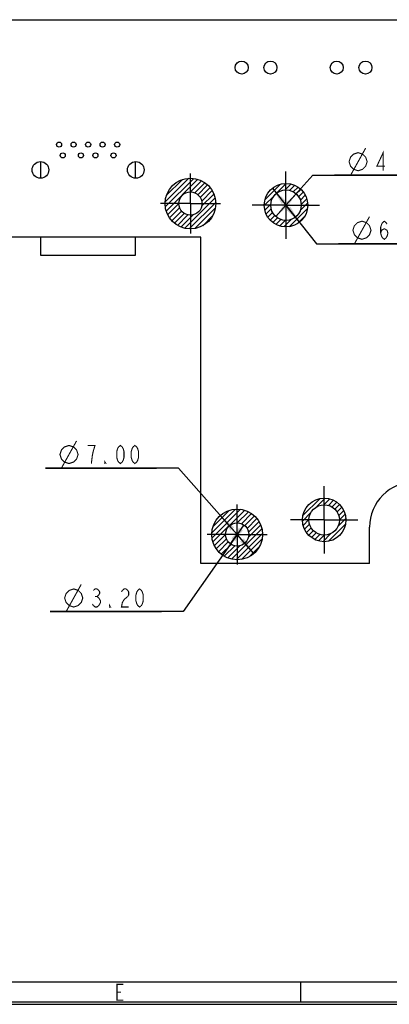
# Model space of a CAD drawing. Header units: millimetres. Extents: x 0 to 420, y 0 to 297.
# Tile 2 of 12: x 184 to 235, y 0 to 136. Entities that reach past the tile are written whole.
import ezdxf

# ---------------------------------------------------------------- set-up
doc = ezdxf.new("R2010")
doc.units = ezdxf.units.MM
doc.header["$LTSCALE"] = 23.1
doc.linetypes.add('CENTER', pattern=[0.6, 0.375, -0.075, 0.075, -0.075])
doc.layers.get('0').update_dxf_attribs({"linetype": 'CONTINUOUS'})
doc.layers.add('02___PRT_ALL_AXES', color=7, linetype='CONTINUOUS')
doc.layers.add('03___PRT_ALL_CURVES', color=7, linetype='CONTINUOUS')
doc.styles.get("Standard").update_dxf_attribs({"font": 'txt', "width": 0.8})
doc.dimstyles.new('DIMSTYLE_3', dxfattribs={"dimtxt": 2.5, "dimasz": 2.5, "dimexe": 1, "dimexo": 1, "dimtad": 1, "dimzin": 0, "dimdsep": 46, "dimtxsty": 'STANDARD', "dimblk": '_FILLED', "dimblk1": '_FILLED', "dimblk2": '_FILLED', "dimcen": 0.09, "dimadec": 0, "dimazin": 0, "dimtp": 0.01, "dimtm": 0.01, "dimtfac": 1, "dimtmove": 0, "dimatfit": 2, "dimldrblk": '_FILLED', "dimfxl": 1, "dimtolj": 1, "dimtzin": 0, "dimarcsym": 0})

# ---------------------------------------------------------------- blocks, each defined once
blk = doc.blocks.new('_FILLED')
at = {"color": 0, "linetype": 'BYBLOCK'}
blk.add_solid([(0, 0), (-1, 0.14), (-1, -0.14)], dxfattribs=at)
blk = doc.blocks.new('*D8')
at = {"color": 2, "linetype": 'CONTINUOUS'}
for p, q in [((218.54, 112.56), (220.4, 110.21)), ((222.27, 107.86), (220.4, 110.21)), ((220.4, 110.21), (224.63, 104.89)), ((224.63, 104.89), (242.96, 104.89)), ((242.96, 104.89), (227.63, 104.89))]:
    blk.add_line(p, q, dxfattribs=at)
at = {"color": 2, "linetype": 'CONTINUOUS', "xscale": 2.5, "yscale": 2.5, "zscale": 2.5}
for p, rotation in [((218.54, 112.56), 128.4222309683), ((222.27, 107.86), 308.4222309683)]:
    blk.add_blockref('_FILLED', p, dxfattribs=dict(at, rotation=rotation))
blk = doc.blocks.new('*D9')
at = {"color": 2, "linetype": 'CONTINUOUS'}
for p, q in [((220.4, 110.21), (224.1, 114.34)), ((224.1, 114.34), (242.43, 114.34)), ((242.43, 114.34), (227.1, 114.34)), ((221.8, 111.78), (220.4, 110.21)), ((219, 108.65), (220.4, 110.21))]:
    blk.add_line(p, q, dxfattribs=at)
at = {"color": 2, "linetype": 'CONTINUOUS', "xscale": 2.5, "yscale": 2.5, "zscale": 2.5}
for p, rotation in [((221.8, 111.78), 48.1836686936), ((219, 108.65), 228.1836686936)]:
    blk.add_blockref('_FILLED', p, dxfattribs=dict(at, rotation=rotation))
blk = doc.blocks.new('*D10')
at = {"color": 2, "linetype": 'CONTINUOUS'}
for p, q in [((205.57, 73.96), (187.24, 73.96)), ((187.24, 73.96), (202.57, 73.96)), ((213.67, 64.8), (205.57, 73.96)), ((211.35, 67.42), (213.67, 64.8)), ((215.99, 62.18), (213.67, 64.8))]:
    blk.add_line(p, q, dxfattribs=at)
at = {"color": 2, "linetype": 'CONTINUOUS', "xscale": 2.5, "yscale": 2.5, "zscale": 2.5}
for p, rotation in [((211.35, 67.42), 131.51347508), ((215.99, 62.18), 311.51347508)]:
    blk.add_blockref('_FILLED', p, dxfattribs=dict(at, rotation=rotation))
blk = doc.blocks.new('*D11')
at = {"color": 2, "linetype": 'CONTINUOUS'}
for p, q in [((214.59, 66.11), (213.67, 64.8)), ((213.67, 64.8), (206.22, 54.17)), ((212.75, 63.49), (213.67, 64.8)), ((206.22, 54.17), (187.88, 54.17)), ((187.88, 54.17), (203.22, 54.17))]:
    blk.add_line(p, q, dxfattribs=at)
at = {"color": 2, "linetype": 'CONTINUOUS', "xscale": 2.5, "yscale": 2.5, "zscale": 2.5}
for p, rotation in [((212.75, 63.49), 234.9652702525), ((214.59, 66.11), 54.9652702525)]:
    blk.add_blockref('_FILLED', p, dxfattribs=dict(at, rotation=rotation))

msp = doc.modelspace()

# ---------------------------------------------------------------- linework, layer by layer
at = {"color": 2, "linetype": 'CONTINUOUS'}
for p, q in [((203.731, 110.672), (206.994, 113.936)), ((203.753, 109.988), (207.679, 113.914)), ((203.88, 109.408), (208.259, 113.787)), ((203.903, 111.552), (206.114, 113.763)), ((207.223, 112.044), (208.765, 113.586)), ((207.816, 111.93), (209.211, 113.324)), ((208.258, 111.664), (209.603, 113.01)), ((217.503, 110.98), (219.636, 113.114)), ((219.043, 111.814), (220.443, 113.213)), ((220.244, 112.308), (221.074, 113.138)), ((220.898, 112.254), (221.606, 112.962)), ((208.585, 111.284), (209.945, 112.644)), ((208.777, 110.062), (210.469, 111.754)), ((208.787, 110.779), (210.235, 112.227)), ((217.403, 110.174), (218.803, 111.573)), ((221.408, 112.057), (222.063, 112.712)), ((221.821, 111.763), (222.458, 112.4)), ((222.148, 111.383), (222.792, 112.028)), ((222.384, 110.912), (223.066, 111.594)), ((204.081, 108.902), (205.623, 110.444)), ((206.452, 107.03), (210.637, 111.215)), ((207.076, 106.947), (210.72, 110.591)), ((217.479, 109.543), (218.309, 110.373)), ((222.373, 109.487), (223.389, 110.503)), ((222.5, 110.321), (223.271, 111.092)), ((204.342, 108.456), (205.737, 109.85)), ((204.657, 108.063), (206.003, 109.409)), ((205.023, 107.722), (206.383, 109.082)), ((205.44, 107.432), (206.887, 108.879)), ((205.913, 107.198), (207.605, 108.89)), ((207.834, 106.997), (210.669, 109.833)), ((208.933, 107.39), (210.277, 108.733)), ((217.655, 109.011), (218.362, 109.719)), ((217.904, 108.554), (218.559, 109.208)), ((218.217, 108.159), (218.854, 108.796)), ((220.839, 107.245), (223.371, 109.778)), ((221.934, 107.634), (222.983, 108.682)), ((218.589, 107.824), (219.234, 108.469)), ((219.022, 107.55), (219.705, 108.233)), ((219.524, 107.345), (220.295, 108.116)), ((220.114, 107.228), (221.129, 108.243)), ((222.738, 67.426), (225.051, 69.738)), ((224.666, 68.646), (225.82, 69.8)), ((225.63, 68.903), (226.433, 69.706)), ((226.255, 68.821), (226.952, 69.518)), ((210.181, 65.032), (213.444, 68.296)), ((210.203, 64.348), (214.129, 68.274)), ((210.33, 63.768), (214.709, 68.147)), ((210.353, 65.912), (212.564, 68.123)), ((213.673, 66.404), (215.215, 67.946)), ((226.748, 68.607), (227.399, 69.258)), ((227.147, 68.299), (227.784, 68.936)), ((227.461, 67.905), (228.109, 68.554)), ((227.681, 67.419), (228.373, 68.111)), ((214.266, 66.29), (215.661, 67.684)), ((214.708, 66.024), (216.053, 67.37)), ((215.035, 65.644), (216.395, 67.004)), ((215.237, 65.139), (216.685, 66.587)), ((222.677, 66.657), (223.83, 67.81)), ((222.771, 66.044), (223.574, 66.847)), ((227.561, 65.885), (228.667, 66.991)), ((227.773, 66.804), (228.566, 67.597)), ((212.902, 61.39), (217.087, 65.575)), ((215.227, 64.422), (216.919, 66.114)), ((222.959, 65.525), (223.655, 66.221)), ((223.219, 65.078), (223.869, 65.728)), ((223.541, 64.693), (224.178, 65.329)), ((226.242, 63.858), (228.619, 66.235)), ((210.531, 63.262), (212.073, 64.804)), ((210.792, 62.816), (212.187, 64.21)), ((213.526, 61.307), (217.17, 64.951)), ((214.284, 61.357), (217.119, 64.193)), ((223.923, 64.367), (224.571, 65.016)), ((224.366, 64.103), (225.058, 64.796)), ((224.88, 63.91), (225.673, 64.704)), ((225.486, 63.809), (226.592, 64.915)), ((227.571, 64.48), (227.996, 64.905)), ((211.107, 62.423), (212.453, 63.769)), ((211.473, 62.082), (212.833, 63.442)), ((211.89, 61.792), (213.337, 63.239)), ((212.363, 61.558), (214.055, 63.25)), ((215.383, 61.75), (216.727, 63.093))]:
    msp.add_line(p, q, dxfattribs=at)
at = {"color": 7, "linetype": 'CONTINUOUS'}
for p, q in [((208.673, 105.804), (77.173, 105.804)), ((208.673, 60.804), (208.673, 105.804))]:
    msp.add_line(p, q, dxfattribs=at)
at = {"color": 7, "linetype": 'CONTINUOUS', "true_color": 0xf5f5f5}
for p, q in [((2.782, 3.102), (417.234, 3.102)), ((222.436, 0.358), (222.436, 3.102)), ((0, 0), (420, 0)), ((0.038, 0.358), (419.978, 0.358))]:
    msp.add_line(p, q, dxfattribs=at)
at = {"color": 2, "linetype": 'CONTINUOUS', "const_width": 0.15}
for points in [[(229.304, 114.341), (231.387, 118.091)], [(229.096, 116.216), (229.304, 116.841), (229.721, 117.258), (230.346, 117.466), (230.971, 117.258), (231.387, 116.841), (231.596, 116.216), (231.387, 115.591), (230.971, 115.175), (230.346, 114.966), (229.721, 115.175), (229.304, 115.591), (229.096, 116.216)], [(233.804, 114.966), (233.804, 117.466), (232.929, 115.591), (234.054, 115.591)], [(229.836, 104.887), (231.92, 108.637)], [(229.628, 106.762), (229.836, 107.387), (230.253, 107.804), (230.878, 108.012), (231.503, 107.804), (231.92, 107.387), (232.128, 106.762), (231.92, 106.137), (231.503, 105.721), (230.878, 105.512), (230.253, 105.721), (229.836, 106.137), (229.628, 106.762)], [(233.461, 106.346), (233.586, 106.762), (233.961, 106.971), (234.336, 106.762), (234.461, 106.346), (234.336, 105.929), (234.211, 105.721), (233.961, 105.512), (233.711, 105.721), (233.586, 105.929), (233.461, 106.346), (233.461, 107.179), (233.586, 107.596), (233.711, 107.804), (233.961, 108.012), (234.211, 107.804), (234.336, 107.596)], [(189.445, 73.958), (191.529, 77.708)], [(189.237, 75.833), (189.445, 76.458), (189.862, 76.874), (190.487, 77.083), (191.112, 76.874), (191.529, 76.458), (191.737, 75.833), (191.529, 75.208), (191.112, 74.791), (190.487, 74.583), (189.862, 74.791), (189.445, 75.208), (189.237, 75.833)], [(193.82, 76.249), (194.07, 77.083), (193.07, 77.083)], [(193.57, 74.583), (193.695, 75.624), (193.82, 76.249)], [(197.57, 74.583), (197.32, 74.791), (197.195, 74.999), (197.07, 75.416), (197.07, 76.249), (197.195, 76.666), (197.32, 76.874), (197.57, 77.083), (197.82, 76.874), (197.945, 76.666), (198.07, 76.249), (198.07, 75.416), (197.945, 74.999), (197.82, 74.791), (197.57, 74.583)], [(199.57, 74.583), (199.32, 74.791), (199.195, 74.999), (199.07, 75.416), (199.07, 76.249), (199.195, 76.666), (199.32, 76.874), (199.57, 77.083), (199.82, 76.874), (199.945, 76.666), (200.07, 76.249), (200.07, 75.416), (199.945, 74.999), (199.82, 74.791), (199.57, 74.583)], [(195.57, 74.583), (195.445, 74.583), (195.445, 74.791), (195.57, 74.583)], [(189.884, 56.044), (190.092, 56.669), (190.509, 57.086), (191.134, 57.294), (191.759, 57.086), (192.176, 56.669), (192.384, 56.044), (192.176, 55.419), (191.759, 55.003), (191.134, 54.794), (190.509, 55.003), (190.092, 55.419), (189.884, 56.044)], [(190.092, 54.169), (192.176, 57.919)], [(193.842, 57.086), (194.092, 57.294), (194.342, 57.294), (194.592, 57.086), (194.717, 56.878), (194.717, 56.669), (194.592, 56.461), (194.342, 56.253), (194.592, 56.044)], [(197.717, 56.878), (197.842, 57.086), (198.092, 57.294), (198.342, 57.294), (198.592, 57.086), (198.717, 56.878), (198.717, 56.461), (198.592, 56.253)], [(200.217, 54.794), (199.967, 55.003), (199.842, 55.211), (199.717, 55.628), (199.717, 56.461), (199.842, 56.878), (199.967, 57.086), (200.217, 57.294), (200.467, 57.086), (200.592, 56.878), (200.717, 56.461), (200.717, 55.628), (200.592, 55.211), (200.467, 55.003), (200.217, 54.794)], [(194.092, 56.253), (194.342, 56.253)], [(194.592, 56.044), (194.842, 55.628), (194.842, 55.419)], [(198.592, 56.253), (198.092, 55.836), (197.842, 55.419), (197.717, 54.794), (198.717, 54.794)], [(194.842, 55.419), (194.592, 55.003), (194.342, 54.794), (194.092, 54.794), (193.842, 55.003), (193.717, 55.211)], [(196.217, 54.794), (196.092, 54.794), (196.092, 55.003), (196.217, 54.794)]]:
    msp.add_lwpolyline(points, dxfattribs=at)
at = {"color": 7, "linetype": 'CONTINUOUS', "true_color": 0xf5f5f5, "const_width": 0.15}
for points in [[(197.98, 0.562), (197.102, 0.562), (197.102, 2.757), (197.98, 2.757)], [(197.102, 1.659), (197.65, 1.659)]]:
    msp.add_lwpolyline(points, dxfattribs=at)
at = {"color": 7, "linetype": 'CONTINUOUS'}
for centre, radius in [((214.293, 129.204), 0.9), ((218.253, 129.204), 0.9), ((227.393, 129.204), 0.9), ((231.353, 129.204), 0.9), ((189.123, 118.584), 0.35), ((191.123, 118.584), 0.35), ((193.123, 118.584), 0.35), ((195.123, 118.584), 0.35), ((197.123, 118.584), 0.35), ((189.623, 117.084), 0.35), ((192.123, 117.084), 0.35), ((194.123, 117.084), 0.35), ((196.623, 117.084), 0.35), ((186.553, 115.084), 1.15), ((199.693, 115.084), 1.15)]:
    msp.add_circle(centre, radius, dxfattribs=at)
at = {"color": 4, "linetype": 'CONTINUOUS'}
for centre, radius in [((207.223, 110.444), 3.5), ((220.403, 110.214), 3), ((207.223, 110.444), 1.6), ((220.403, 110.214), 2.1), ((225.673, 66.804), 3), ((213.673, 64.804), 3.5), ((225.673, 66.804), 2.1), ((213.673, 64.804), 1.6)]:
    msp.add_circle(centre, radius, dxfattribs=at)
at = {"layer": '02___PRT_ALL_AXES', "color": 7, "linetype": 'CONTINUOUS'}
for p, q in [((148.923, 135.804), (254.423, 135.804)), ((231.923, 60.804), (231.923, 65.804)), ((231.923, 60.804), (208.673, 60.804))]:
    msp.add_line(p, q, dxfattribs=at)
at = {"layer": '02___PRT_ALL_AXES', "color": 7, "linetype": 'CENTER'}
for p, q in [((207.223, 110.444), (207.223, 114.584)), ((220.403, 110.214), (220.403, 114.854)), ((207.223, 110.444), (203.083, 110.444)), ((207.223, 110.444), (207.223, 106.304)), ((207.223, 110.444), (211.363, 110.444)), ((220.403, 110.214), (215.763, 110.214)), ((220.403, 110.214), (220.403, 105.574)), ((220.403, 110.214), (225.043, 110.214)), ((225.673, 66.804), (225.673, 71.444)), ((213.673, 64.804), (213.673, 68.944)), ((225.673, 66.804), (221.033, 66.804)), ((225.673, 66.804), (230.313, 66.804)), ((225.673, 66.804), (225.673, 62.164)), ((213.673, 64.804), (209.533, 64.804)), ((213.673, 64.804), (217.813, 64.804)), ((213.673, 64.804), (213.673, 60.664))]:
    msp.add_line(p, q, dxfattribs=at)
at = {"layer": '02___PRT_ALL_AXES', "color": 7, "linetype": 'CONTINUOUS'}
for centre, radius in [((207.223, 110.444), 1.6), ((220.403, 110.214), 2.1), ((225.673, 66.804), 2.1), ((213.673, 64.804), 1.6)]:
    msp.add_circle(centre, radius, dxfattribs=at)
msp.add_arc((238.173, 65.804), 6.25, 0, 180, dxfattribs=at)
at = {"layer": '03___PRT_ALL_CURVES', "color": 4, "linetype": 'CONTINUOUS'}
for p, q in [((186.573, 116.23), (186.573, 113.938)), ((199.673, 113.938), (199.673, 116.23)), ((186.573, 105.804), (186.573, 103.304)), ((199.673, 103.304), (199.673, 105.804)), ((186.573, 103.304), (199.673, 103.304))]:
    msp.add_line(p, q, dxfattribs=at)

# ---------------------------------------------------------------- dimensions: what is measured, and where the dimension line sits
at = {"color": 2, "linetype": 'CONTINUOUS'}
for p1, p2, picture, middle in [((221.803, 111.779), (219.003, 108.648), '*D9', (229.096, 114.966)), ((222.267, 107.863), (218.539, 112.564), '*D8', (229.628, 105.512)), ((211.353, 67.424), (215.993, 62.183), '*D10', (189.237, 74.583)), ((212.755, 63.493), (214.592, 66.114), '*D11', (189.884, 54.794))]:
    dim = msp.add_diameter_dim_2p(p1=p1, p2=p2, text='%%c<>', dimstyle='DIMSTYLE_3', override={"dimtih": 1, "dimtoh": 1, "dimpost": '<>'}, dxfattribs=at)
    dim.commit()
    dim.dimension.update_dxf_attribs({"geometry": picture, "text_midpoint": middle, "dimtype": 163})

doc.saveas('drawing.dxf')
